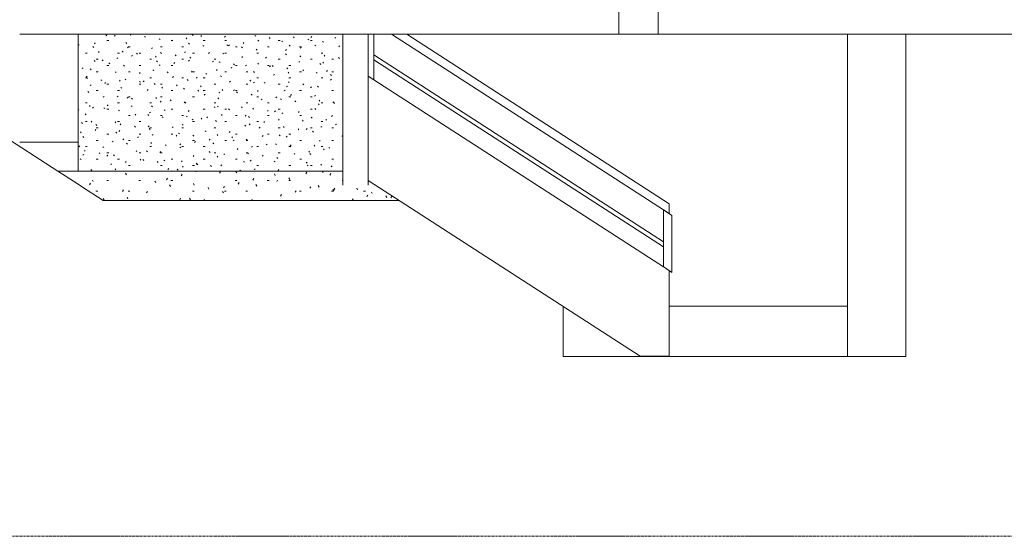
# Model space of a CAD drawing. Header units: inches. Extents: x -109 to 2225, y -131 to 131.
# Tile 3 of 6: x 1676 to 1912, y -126 to -3. Entities that reach past the tile are written whole.
import ezdxf

# ---------------------------------------------------------------- set-up
doc = ezdxf.new("R2010")
doc.units = ezdxf.units.IN
doc.header["$MEASUREMENT"] = 0
doc.linetypes.add('Grid Line 1_2_', pattern=[0.875, 0.5, -0.125, 0.125, -0.125])
for name, color, linetype, lineweight in [('A-FLOR', 192, 'Continuous', 18), ('A-FLOR-HRAL', 11, 'Continuous', 9), ('A-FLOR-LEVL', 51, 'Continuous', 9), ('A-WALL', 113, 'Continuous', 18), ('S-STRS', 31, 'Continuous', 9)]:
    doc.layers.add(name, color=color, linetype=linetype, lineweight=lineweight)
pattern_1 = [(0, (1748.1102, 0), (10.24, 2.56), [0.4224, -7.258, 0.4224, -7.258, -40.96]), (0, (1748.1102, 0), (10.24, 2.56), [-15.36, 0.4224, -14.938, 0.4224, -7.258, -17.92]), (0, (1748.1102, 0), (10.24, 2.56), [-38.4, 0.4224, -4.698, 0.4224, -12.378]), (120, (1751.9502, 1.28), (-7.337025, 7.5881), [0.4224, -7.258, 0.4224, -7.258, -40.96]), (120, (1751.9502, 1.28), (-7.337025, 7.5881), [-15.36, 0.4224, -14.938, 0.4224, -7.258, -17.92]), (120, (1751.9502, 1.28), (-7.337025, 7.5881), [-38.4, 0.4224, -4.698, 0.4224, -12.378]), (240, (1753.2302, 6.4), (-2.902975, -10.1481), [0.4224, -7.258, 0.4224, -7.258, -40.96]), (240, (1753.2302, 6.4), (-2.902975, -10.1481), [-15.36, 0.4224, -14.938, 0.4224, -7.258, -17.92]), (240, (1753.2302, 6.4), (-2.902975, -10.1481), [-38.4, 0.4224, -4.698, 0.4224, -12.378])]

# ---------------------------------------------------------------- blocks, each defined once
blk = doc.blocks.new('Railing - 2_-492922-West')
at = {"layer": 'A-FLOR-HRAL'}
blk.add_line((-347.32, -6), (-347.32, -16.92), dxfattribs=at)
blk = doc.blocks.new('Railing - 2_-V2-West')
at = {"layer": 'A-FLOR-HRAL'}
for p, q in [((-276.07, -49.29), (-278.07, -47.99)), ((-278.07, -61.61), (-278.07, -47.99)), ((-276.07, -49.29), (-276.07, -62.91)), ((-276.7, -62.5), (-276.07, -62.91))]:
    blk.add_line(p, q, dxfattribs=at)
blk = doc.blocks.new('Railing - Railing-492899-West')
at = {"layer": 'A-FLOR-HRAL'}
for p, q in [((-278.07, -55.61), (-347.32, -10.92)), ((-347.32, -12.11), (-278.07, -56.8))]:
    blk.add_line(p, q, dxfattribs=at)
for name in ['Railing - 2_-492922-West', 'Railing - 2_-V2-West']:
    blk.add_blockref(name, (0, 0))
blk = doc.blocks.new('Top Rail Type - Top Rail_Internal_-492910-West')
at = {"layer": 'A-FLOR-HRAL'}
for p, q in [((-343.13, -6), (-276.7, -48.88)), ((-276.7, -46.5), (-339.45, -6)), ((-276.7, -46.5), (-276.7, -48.88))]:
    blk.add_line(p, q, dxfattribs=at)

msp = doc.modelspace()

# ---------------------------------------------------------------- hatches: boundary and pattern name
at = {"layer": 'S-STRS'}
h = msp.add_hatch(dxfattribs=at)
h.set_pattern_fill('FP_2', color=256, style=0, pattern_type=2)
h.set_pattern_definition([(0, (1748.1102, 650.47), (10.24, 1.492), [0.4224, -7.258, 0.4224, -7.258, -40.96]), (0, (1748.1102, 650.47), (10.24, 1.492), [-15.36, 0.4224, -14.938, 0.4224, -7.258, -17.92]), (0, (1748.1102, 650.47), (10.24, 1.492), [-38.4, 0.4224, -4.698, 0.4224, -12.378]), (134.736, (1751.9502, 651.216), (-7.3371514, 4.4214516), [0.30007, -5.156, 0.30007, -5.156, -29.098]), (134.736, (1751.9502, 651.216), (-7.3371514, 4.4214516), [-10.912, 0.30007, -10.612, 0.30007, -5.156, -12.73]), (134.736, (1751.9502, 651.216), (-7.3371514, 4.4214516), [-27.279, 0.30007, -3.337, 0.30007, -8.793]), (225.264, (1753.2302, 654.2), (-2.903034, -5.913538), [0.30007, -5.156, 0.30007, -5.156, -29.098]), (225.264, (1753.2302, 654.2), (-2.903034, -5.913538), [-10.912, 0.30007, -10.612, 0.30007, -5.156, -12.73]), (225.264, (1753.2302, 654.2), (-2.903034, -5.913538), [-27.279, 0.30007, -3.337, 0.30007, -8.793])])
h.paths.add_polyline_path([(1690.12, -38.72), (1753.41, -38.72), (1753.41, -6), (1690.12, -6), (1690.12, -35.34)])
h = msp.add_hatch(dxfattribs=at)
h.set_pattern_fill('FP_1', color=256, style=0, pattern_type=2)
h.set_pattern_definition(pattern_1)
h.paths.add_polyline_path([(1689.86, -41.7), (1689.86, -38.73), (1685.25, -38.73)])
h = msp.add_hatch(dxfattribs=at)
h.set_pattern_fill('FP_1', color=256, style=0, pattern_type=2)
h.set_pattern_definition(pattern_1)
h.paths.add_polyline_path([(1766.81, -45.73), (1759.41, -40.95), (1759.41, -42.07), (1753.41, -42.07), (1753.41, -38.73), (1690.86, -38.73), (1690.86, -42.35), (1696.1, -45.73), (1759.41, -45.73)])

# ---------------------------------------------------------------- linework, layer by layer
at = {"layer": 'A-FLOR'}
for p, q in [((1828.77, 0), (1828.77, -6)), ((2069.33, -6), (1819.37, -6)), ((1806.06, -71.06), (1806.06, -83)), ((1831.41, -71), (1874.03, -71)), ((1874.03, -83), (1806.06, -83))]:
    msp.add_line(p, q, dxfattribs=at)
at = {"layer": 'A-FLOR-LEVL', "linetype": 'Grid Line 1_2_'}
msp.add_line((1222.01, -126), (2217.08, -126), dxfattribs=at)
at = {"layer": 'A-WALL'}
for p, q in [((1819.37, 119.25), (1819.37, -6)), ((1634.12, -5.72), (1685.25, -38.73)), ((1676.12, -6), (1819.37, -6)), ((1690.12, -6), (1690.12, -38.73)), ((1753.41, -42.07), (1753.41, -6)), ((1759.41, -6), (1759.41, -42.07)), ((1874.03, -83), (1874.03, -6)), ((1888.03, -6), (1888.03, -83)), ((1831.41, -62.5), (1759.41, -16.03)), ((1690.12, -31.76), (1676.12, -31.76)), ((1685.25, -38.73), (1690.12, -38.73)), ((1759.41, -40.95), (1824.49, -82.96)), ((1831.41, -82.96), (1831.41, -62.5)), ((1824.49, -82.96), (1831.41, -82.96)), ((1888.03, -83), (1874.03, -83))]:
    msp.add_line(p, q, dxfattribs=at)
at = {"layer": 'S-STRS'}
for p, q in [((1690.12, -6), (1690.12, -9.53)), ((1690.12, -9.53), (1690.12, -15.98)), ((1690.12, -15.98), (1690.12, -22.44)), ((1690.12, -22.44), (1690.12, -28.89)), ((1690.12, -28.89), (1690.12, -31.76)), ((1685.25, -38.73), (1689.86, -41.7)), ((1753.41, -38.72), (1690.12, -38.72)), ((1690.12, -38.73), (1690.86, -38.73)), ((1690.86, -38.73), (1696.1, -38.73)), ((1696.1, -38.73), (1753.41, -38.73)), ((1690.86, -42.35), (1689.86, -41.7)), ((1690.86, -42.35), (1696.1, -45.73)), ((1696.1, -45.73), (1766.81, -45.73))]:
    msp.add_line(p, q, dxfattribs=at)

# ---------------------------------------------------------------- block references
at = {"layer": 'A-FLOR-HRAL'}
for name in ['Railing - Railing-492899-West', 'Top Rail Type - Top Rail_Internal_-492910-West']:
    msp.add_blockref(name, (2108.11, 0), dxfattribs=at)

doc.saveas('drawing.dxf')
